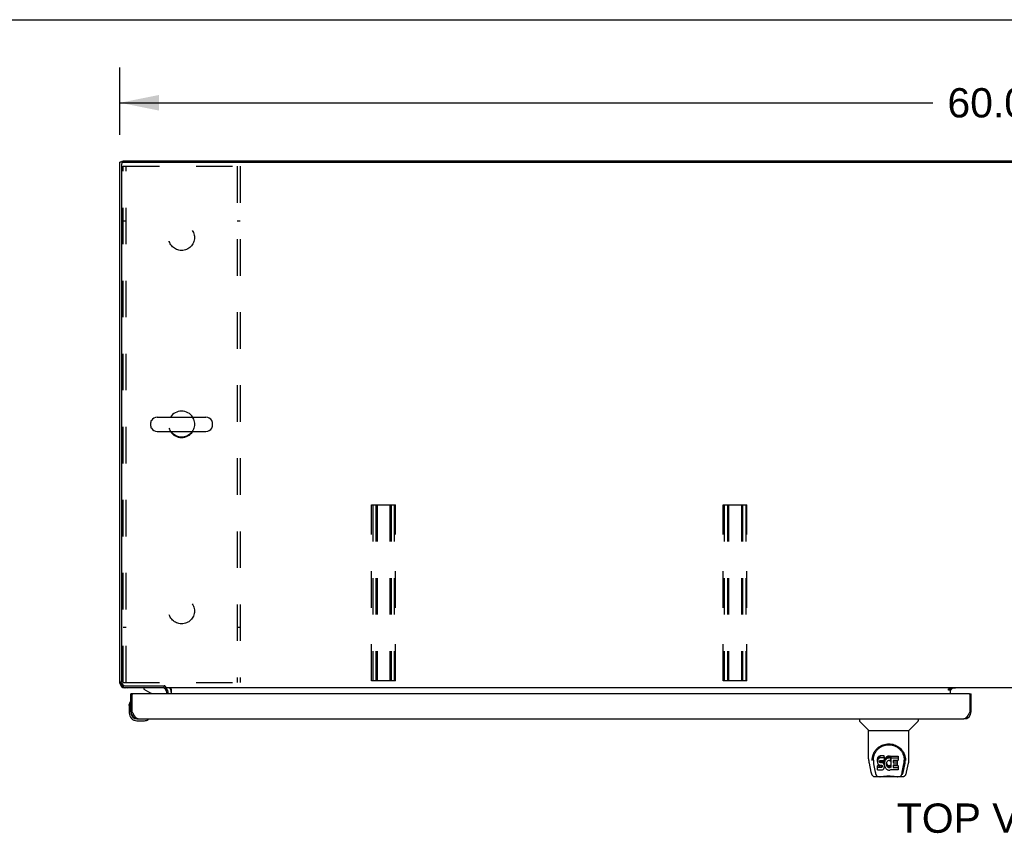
# Model space of a CAD drawing. Header units: inches. Extents: x 0 to 227, y 0 to 147.
# Tile 13 of 21: x 39 to 73, y 119 to 147. Entities that reach past the tile are written whole.
import ezdxf

# ---------------------------------------------------------------- set-up
doc = ezdxf.new("R2010")
doc.units = ezdxf.units.IN
doc.header["$LTSCALE"] = 12.466667
doc.header["$MEASUREMENT"] = 0
doc.linetypes.add('HIDDEN', pattern=[0.2, 0.1, -0.1])
doc.layers.get('0').update_dxf_attribs({"linetype": 'CONTINUOUS'})
for name, color, linetype in [('02___PRT_ALL_AXES', 7, 'CONTINUOUS'), ('DEFAULT_2', 8, 'HIDDEN'), ('DIMENSIONS', 7, 'CONTINUOUS')]:
    doc.layers.add(name, color=color, linetype=linetype)
doc.styles.get("Standard").update_dxf_attribs({"font": 'arial.ttf'})
doc.dimstyles.new('DIMSTYLE_1', dxfattribs={"dimtxt": 1, "dimasz": 1.333333, "dimexe": 0.09, "dimexo": 0.07, "dimgap": 0.0375, "dimtad": 0, "dimtih": 1, "dimtoh": 1, "dimzin": 4, "dimdsep": 46, "dimtxsty": 'Standard', "dimblk": '_FILLED', "dimblk1": '_FILLED', "dimblk2": '_FILLED', "dimcen": 0.09, "dimazin": 1, "dimtfac": 1, "dimtdec": 3, "dimtofl": 0, "dimtmove": 0, "dimatfit": 3, "dimldrblk": '_FILLED', "dimfxl": 0, "dimtolj": 1, "dimtzin": 4, "dimarcsym": 0})

# ---------------------------------------------------------------- blocks, each defined once
blk = doc.blocks.new('_FILLED')
at = {"color": 0, "linetype": 'ByBlock'}
blk.add_solid([(0, 0), (-1, 0.2), (-1, -0.2)], dxfattribs=at)
blk = doc.blocks.new('*D14')
at = {"layer": 'DIMENSIONS', "color": 2, "linetype": 'Continuous'}
for p, q in [((42.317, 142.733), (42.317, 145.03)), ((102.317, 142.733), (102.317, 145.03)), ((42.317, 143.83), (70.07, 143.83)), ((102.317, 143.83), (74.565, 143.83))]:
    blk.add_line(p, q, dxfattribs=at)
at = {"layer": 'DIMENSIONS', "color": 2, "linetype": 'Continuous', "xscale": 1.3333333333, "yscale": 1.3333333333, "zscale": 1.3333333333, "rotation": 180}
blk.add_blockref('_FILLED', (42.317, 143.83), dxfattribs=at)
at = {"layer": 'DIMENSIONS', "color": 2, "linetype": 'Continuous', "xscale": 1.3333333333, "yscale": 1.3333333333, "zscale": 1.3333333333}
blk.add_blockref('_FILLED', (102.317, 143.83), dxfattribs=at)
at = {"layer": 'DIMENSIONS', "color": 2, "linetype": 'Continuous', "insert": (72.317, 144.33), "char_height": 1, "width": 3.49442, "attachment_point": 2, "line_spacing_factor": 0.9}
blk.add_mtext('60.00', dxfattribs=at)

msp = doc.modelspace()

# ---------------------------------------------------------------- linework, layer by layer
at = {"color": 7, "linetype": 'Continuous'}
for p, q in [((0, 146.667), (226.667, 146.667)), ((42.421, 141.8), (42.317, 141.8)), ((42.366, 141.803), (42.369, 141.8)), ((42.369, 141.737), (42.369, 124.054)), ((42.421, 141.852), (42.421, 141.799)), ((42.432, 141.8), (102.203, 141.8)), ((43.367, 132.788), (43.367, 132.915)), ((43.59, 133.093), (45.253, 133.093)), ((45.475, 132.788), (45.475, 132.915)), ((43.59, 132.61), (45.253, 132.61)), ((42.317, 124.018), (42.331, 124.018)), ((42.366, 123.9), (42.39, 123.924)), ((42.484, 123.865), (42.484, 123.852)), ((42.494, 123.929), (43.824, 123.929)), ((43.134, 123.852), (43.134, 123.813)), ((43.134, 123.813), (43.372, 123.675)), ((43.817, 123.929), (43.817, 123.852)), ((43.87, 123.902), (43.87, 123.852)), ((100.765, 123.852), (43.87, 123.852)), ((44.067, 123.823), (44.067, 123.648)), ((70.603, 123.822), (70.671, 123.822)), ((70.603, 123.771), (70.603, 123.822)), ((70.671, 123.771), (70.603, 123.771)), ((70.671, 123.852), (70.671, 123.822)), ((70.671, 123.648), (70.671, 123.817)), ((70.679, 123.777), (70.743, 123.841)), ((42.679, 123.389), (42.677, 123.382)), ((42.754, 123.648), (42.692, 123.648)), ((43.921, 123.648), (43.921, 123.695)), ((71.318, 123.648), (71.38, 123.648)), ((42.632, 123.253), (42.635, 123.291)), ((42.632, 123.253), (42.632, 122.997)), ((42.692, 123.04), (42.692, 122.997)), ((42.692, 123.04), (42.734, 123.04)), ((42.895, 122.794), (42.939, 122.794)), ((42.895, 122.734), (43.152, 122.734)), ((43.281, 122.779), (43.284, 122.78)), ((43.284, 122.78), (43.286, 122.78)), ((67.563, 122.794), (67.563, 122.731)), ((69.571, 122.794), (69.571, 122.731)), ((71.38, 123.04), (71.338, 123.04)), ((67.873, 122.406), (67.575, 122.703)), ((67.878, 122.4), (69.256, 122.4)), ((67.878, 121.428), (67.878, 122.4)), ((69.256, 121.429), (69.256, 122.4)), ((69.262, 122.406), (69.56, 122.703)), ((68.004, 121.459), (68.003, 121.396)), ((68.04, 121.386), (68.04, 121.363)), ((68.183, 121.432), (68.181, 121.408)), ((68.181, 121.341), (68.181, 121.408)), ((68.183, 121.365), (68.181, 121.341)), ((68.188, 121.455), (68.183, 121.432)), ((68.183, 121.365), (68.183, 121.432)), ((68.188, 121.388), (68.183, 121.365)), ((68.197, 121.478), (68.188, 121.455)), ((68.188, 121.388), (68.188, 121.455)), ((68.197, 121.411), (68.188, 121.388)), ((68.211, 121.497), (68.197, 121.478)), ((68.197, 121.411), (68.197, 121.478)), ((68.211, 121.43), (68.197, 121.411)), ((68.22, 121.505), (68.211, 121.497)), ((68.211, 121.43), (68.211, 121.497)), ((68.22, 121.438), (68.211, 121.43)), ((68.229, 121.512), (68.22, 121.505)), ((68.22, 121.438), (68.22, 121.505)), ((68.229, 121.445), (68.22, 121.438)), ((68.251, 121.521), (68.229, 121.512)), ((68.229, 121.445), (68.229, 121.512)), ((68.251, 121.455), (68.229, 121.445)), ((68.274, 121.529), (68.251, 121.521)), ((68.251, 121.455), (68.251, 121.521)), ((68.274, 121.462), (68.251, 121.455)), ((68.255, 121.359), (68.258, 121.366)), ((68.258, 121.366), (68.264, 121.371)), ((68.26, 121.309), (68.26, 121.368)), ((68.264, 121.371), (68.278, 121.375)), ((68.266, 121.371), (68.265, 121.371)), ((68.28, 121.367), (68.266, 121.371)), ((68.266, 121.304), (68.266, 121.371)), ((68.414, 121.529), (68.274, 121.529)), ((68.274, 121.462), (68.274, 121.529)), ((68.414, 121.462), (68.274, 121.462)), ((68.278, 121.375), (68.293, 121.377)), ((68.304, 121.368), (68.28, 121.367)), ((68.28, 121.3), (68.28, 121.367)), ((68.293, 121.377), (68.406, 121.377)), ((68.328, 121.367), (68.304, 121.368)), ((68.304, 121.301), (68.304, 121.368)), ((68.352, 121.362), (68.328, 121.367)), ((68.328, 121.3), (68.328, 121.367)), ((68.363, 121.357), (68.352, 121.362)), ((68.352, 121.295), (68.352, 121.362)), ((68.406, 121.377), (68.412, 121.377)), ((68.412, 121.377), (68.413, 121.383)), ((68.413, 121.383), (68.415, 121.395)), ((68.418, 121.365), (68.413, 121.32)), ((68.416, 121.486), (68.414, 121.529)), ((68.414, 121.462), (68.414, 121.529)), ((68.416, 121.419), (68.414, 121.462)), ((68.415, 121.395), (68.416, 121.419)), ((68.416, 121.419), (68.416, 121.486)), ((68.422, 121.387), (68.418, 121.365)), ((68.418, 121.298), (68.418, 121.365)), ((68.428, 121.408), (68.422, 121.387)), ((68.422, 121.32), (68.422, 121.387)), ((68.437, 121.429), (68.428, 121.408)), ((68.428, 121.341), (68.428, 121.408)), ((68.437, 121.362), (68.428, 121.341)), ((68.448, 121.448), (68.437, 121.429)), ((68.437, 121.362), (68.437, 121.429)), ((68.448, 121.381), (68.437, 121.362)), ((68.461, 121.466), (68.448, 121.448)), ((68.448, 121.381), (68.448, 121.448)), ((68.461, 121.4), (68.448, 121.381)), ((68.475, 121.483), (68.461, 121.466)), ((68.461, 121.4), (68.461, 121.466)), ((68.475, 121.416), (68.461, 121.4)), ((68.492, 121.498), (68.475, 121.483)), ((68.475, 121.416), (68.475, 121.483)), ((68.492, 121.432), (68.475, 121.416)), ((68.51, 121.511), (68.492, 121.498)), ((68.492, 121.432), (68.492, 121.498)), ((68.51, 121.445), (68.492, 121.432)), ((68.53, 121.52), (68.51, 121.511)), ((68.51, 121.445), (68.51, 121.511)), ((68.53, 121.453), (68.51, 121.445)), ((68.53, 121.361), (68.519, 121.354)), ((68.552, 121.525), (68.53, 121.52)), ((68.53, 121.453), (68.53, 121.52)), ((68.552, 121.458), (68.53, 121.453)), ((68.554, 121.372), (68.53, 121.361)), ((68.574, 121.527), (68.552, 121.525)), ((68.552, 121.458), (68.552, 121.525)), ((68.574, 121.46), (68.552, 121.458)), ((68.567, 121.375), (68.554, 121.372)), ((68.581, 121.375), (68.567, 121.375)), ((68.574, 121.527), (68.597, 121.527)), ((68.574, 121.46), (68.574, 121.527)), ((68.597, 121.46), (68.574, 121.46)), ((68.594, 121.372), (68.581, 121.375)), ((68.606, 121.367), (68.594, 121.372)), ((68.608, 121.525), (68.597, 121.527)), ((68.597, 121.46), (68.597, 121.527)), ((68.608, 121.458), (68.597, 121.46)), ((68.618, 121.522), (68.608, 121.525)), ((68.608, 121.458), (68.608, 121.525)), ((68.618, 121.455), (68.608, 121.458)), ((68.638, 121.438), (68.612, 121.37)), ((68.637, 121.51), (68.618, 121.522)), ((68.618, 121.455), (68.618, 121.522)), ((68.637, 121.443), (68.618, 121.455)), ((68.637, 121.51), (68.637, 121.443)), ((68.639, 121.506), (68.639, 121.439)), ((68.647, 121.527), (68.884, 121.527)), ((68.647, 121.135), (68.647, 121.527)), ((68.647, 121.46), (68.884, 121.46)), ((68.717, 121.372), (68.717, 121.305)), ((68.884, 121.377), (68.722, 121.377)), ((68.722, 121.367), (68.853, 121.367)), ((68.857, 121.362), (68.857, 121.223)), ((68.888, 121.522), (68.888, 121.381)), ((69.131, 121.459), (69.132, 121.396)), ((69.138, 121.373), (69.138, 121.374)), ((67.894, 121.285), (67.959, 120.98)), ((68.05, 121.265), (68.107, 120.972)), ((68.181, 121.341), (68.182, 121.317)), ((68.182, 121.317), (68.186, 121.294)), ((68.184, 121.055), (68.184, 121.197)), ((68.186, 121.294), (68.194, 121.271)), ((68.247, 121.202), (68.188, 121.201)), ((68.188, 121.135), (68.188, 121.201)), ((68.247, 121.135), (68.188, 121.135)), ((68.189, 121.05), (68.333, 121.05)), ((68.194, 121.271), (68.207, 121.251)), ((68.207, 121.251), (68.223, 121.234)), ((68.223, 121.234), (68.243, 121.221)), ((68.243, 121.221), (68.254, 121.217)), ((68.308, 121.202), (68.247, 121.202)), ((68.247, 121.135), (68.247, 121.202)), ((68.308, 121.136), (68.247, 121.135)), ((68.252, 121.329), (68.253, 121.344)), ((68.253, 121.322), (68.252, 121.329)), ((68.253, 121.344), (68.255, 121.359)), ((68.253, 121.322), (68.253, 121.344)), ((68.255, 121.315), (68.253, 121.322)), ((68.254, 121.217), (68.266, 121.215)), ((68.255, 121.315), (68.255, 121.359)), ((68.26, 121.309), (68.255, 121.315)), ((68.266, 121.304), (68.26, 121.309)), ((68.28, 121.3), (68.266, 121.304)), ((68.266, 121.215), (68.314, 121.214)), ((68.304, 121.301), (68.28, 121.3)), ((68.328, 121.3), (68.304, 121.301)), ((68.324, 121.203), (68.308, 121.202)), ((68.308, 121.136), (68.308, 121.202)), ((68.324, 121.137), (68.308, 121.136)), ((68.314, 121.214), (68.321, 121.213)), ((68.321, 121.213), (68.328, 121.211)), ((68.33, 121.207), (68.324, 121.203)), ((68.324, 121.137), (68.324, 121.203)), ((68.33, 121.14), (68.324, 121.137)), ((68.352, 121.295), (68.328, 121.3)), ((68.328, 121.211), (68.334, 121.207)), ((68.332, 121.208), (68.33, 121.207)), ((68.33, 121.14), (68.33, 121.207)), ((68.335, 121.145), (68.33, 121.14)), ((68.333, 121.05), (68.345, 121.052)), ((68.334, 121.207), (68.339, 121.201)), ((68.335, 121.145), (68.335, 121.205)), ((68.345, 121.157), (68.335, 121.145)), ((68.339, 121.201), (68.346, 121.187)), ((68.345, 121.157), (68.345, 121.189)), ((68.347, 121.164), (68.345, 121.157)), ((68.345, 121.052), (68.356, 121.056)), ((68.346, 121.187), (68.348, 121.172)), ((68.347, 121.164), (68.347, 121.177)), ((68.348, 121.172), (68.347, 121.164)), ((68.363, 121.29), (68.352, 121.295)), ((68.356, 121.056), (68.376, 121.07)), ((68.373, 121.35), (68.363, 121.357)), ((68.363, 121.29), (68.363, 121.357)), ((68.373, 121.283), (68.363, 121.29)), ((68.39, 121.333), (68.373, 121.35)), ((68.373, 121.283), (68.373, 121.35)), ((68.39, 121.266), (68.373, 121.283)), ((68.376, 121.07), (68.393, 121.087)), ((68.403, 121.313), (68.39, 121.333)), ((68.39, 121.266), (68.39, 121.333)), ((68.403, 121.246), (68.39, 121.266)), ((68.393, 121.087), (68.399, 121.097)), ((68.399, 121.097), (68.405, 121.107)), ((68.412, 121.291), (68.403, 121.313)), ((68.403, 121.246), (68.403, 121.313)), ((68.412, 121.224), (68.403, 121.246)), ((68.405, 121.107), (68.413, 121.13)), ((68.413, 121.287), (68.412, 121.291)), ((68.412, 121.224), (68.412, 121.291)), ((68.419, 121.201), (68.412, 121.224)), ((68.413, 121.254), (68.413, 121.32)), ((68.418, 121.298), (68.413, 121.254)), ((68.413, 121.254), (68.414, 121.231)), ((68.413, 121.13), (68.419, 121.153)), ((68.414, 121.231), (68.417, 121.209)), ((68.417, 121.209), (68.422, 121.187)), ((68.422, 121.32), (68.418, 121.298)), ((68.421, 121.177), (68.419, 121.201)), ((68.419, 121.153), (68.421, 121.177)), ((68.421, 121.177), (68.421, 121.192)), ((68.428, 121.341), (68.422, 121.32)), ((68.422, 121.187), (68.429, 121.166)), ((68.429, 121.166), (68.45, 121.127)), ((68.45, 121.127), (68.463, 121.109)), ((68.463, 121.109), (68.478, 121.092)), ((68.478, 121.092), (68.494, 121.077)), ((68.484, 121.269), (68.483, 121.242)), ((68.483, 121.242), (68.484, 121.229)), ((68.487, 121.296), (68.484, 121.269)), ((68.484, 121.229), (68.484, 121.269)), ((68.484, 121.229), (68.487, 121.216)), ((68.486, 121.289), (68.487, 121.283)), ((68.491, 121.309), (68.487, 121.296)), ((68.487, 121.283), (68.497, 121.258)), ((68.487, 121.216), (68.487, 121.283)), ((68.487, 121.216), (68.497, 121.191)), ((68.496, 121.32), (68.491, 121.309)), ((68.494, 121.077), (68.512, 121.063)), ((68.511, 121.344), (68.496, 121.32)), ((68.497, 121.258), (68.511, 121.235)), ((68.497, 121.191), (68.497, 121.258)), ((68.497, 121.191), (68.511, 121.168)), ((68.519, 121.354), (68.511, 121.344)), ((68.511, 121.235), (68.519, 121.225)), ((68.511, 121.168), (68.511, 121.235)), ((68.511, 121.168), (68.519, 121.158)), ((68.512, 121.063), (68.522, 121.058)), ((68.519, 121.225), (68.53, 121.216)), ((68.519, 121.158), (68.519, 121.225)), ((68.519, 121.158), (68.53, 121.149)), ((68.522, 121.058), (68.532, 121.054)), ((68.53, 121.216), (68.541, 121.209)), ((68.53, 121.149), (68.53, 121.216)), ((68.53, 121.149), (68.541, 121.142)), ((68.532, 121.054), (68.554, 121.049)), ((68.541, 121.209), (68.553, 121.204)), ((68.541, 121.142), (68.541, 121.209)), ((68.541, 121.142), (68.553, 121.137)), ((68.553, 121.204), (68.566, 121.202)), ((68.553, 121.137), (68.553, 121.204)), ((68.553, 121.137), (68.566, 121.135)), ((68.554, 121.049), (68.576, 121.046)), ((68.566, 121.202), (68.58, 121.201)), ((68.566, 121.135), (68.566, 121.202)), ((68.566, 121.135), (68.58, 121.134)), ((68.576, 121.046), (68.598, 121.049)), ((68.58, 121.201), (68.593, 121.203)), ((68.58, 121.134), (68.58, 121.201)), ((68.58, 121.134), (68.593, 121.136)), ((68.593, 121.203), (68.606, 121.207)), ((68.593, 121.136), (68.593, 121.203)), ((68.593, 121.136), (68.606, 121.14)), ((68.598, 121.049), (68.619, 121.056)), ((68.606, 121.207), (68.618, 121.213)), ((68.606, 121.14), (68.606, 121.207)), ((68.606, 121.14), (68.618, 121.146)), ((68.618, 121.213), (68.629, 121.22)), ((68.618, 121.146), (68.618, 121.213)), ((68.618, 121.146), (68.629, 121.153)), ((68.619, 121.056), (68.638, 121.068)), ((68.629, 121.22), (68.629, 121.153)), ((68.635, 121.219), (68.647, 121.202)), ((68.635, 121.152), (68.647, 121.135)), ((68.649, 121.068), (68.638, 121.068)), ((68.638, 121.068), (68.638, 121.068)), ((68.649, 121.055), (68.649, 121.068)), ((68.885, 121.05), (68.653, 121.05)), ((68.718, 121.214), (68.718, 121.136)), ((68.722, 121.3), (68.853, 121.3)), ((68.853, 121.218), (68.723, 121.218)), ((68.723, 121.198), (68.885, 121.198)), ((68.723, 121.132), (68.885, 121.132)), ((68.889, 121.194), (68.889, 121.055)), ((69.028, 120.972), (69.085, 121.262)), ((69.069, 121.008), (69.122, 121.278)), ((69.085, 121.262), (69.085, 121.266)), ((69.176, 120.98), (69.241, 121.285)), ((68.082, 120.825), (68.284, 120.825)), ((68.124, 120.904), (68.117, 120.904)), ((68.123, 120.908), (68.126, 120.898)), ((68.127, 120.898), (68.126, 120.898)), ((68.169, 120.825), (68.168, 120.825)), ((68.861, 120.813), (68.274, 120.813)), ((68.851, 120.825), (69.052, 120.825)), ((68.967, 120.825), (68.966, 120.825)), ((69.008, 120.898), (69.012, 120.908)), ((69.008, 120.898), (69.008, 120.898)), ((69.018, 120.904), (69.01, 120.904))]:
    msp.add_line(p, q, dxfattribs=at)
at = {"color": 3, "linetype": 'Continuous'}
for p, q in [((42.317, 124.018), (42.317, 141.8)), ((42.421, 141.852), (102.213, 141.852)), ((43.821, 123.852), (42.484, 123.852)), ((70.671, 123.817), (70.603, 123.817)), ((70.843, 123.841), (70.671, 123.841)), ((42.692, 123.04), (42.692, 123.648)), ((42.734, 123.04), (42.734, 123.628)), ((71.318, 123.648), (42.754, 123.648)), ((43.963, 123.648), (43.963, 123.709)), ((71.338, 123.628), (71.338, 123.04)), ((71.38, 123.04), (71.38, 123.648)), ((42.748, 123.015), (42.734, 123.04)), ((42.754, 123.003), (42.748, 123.015)), ((42.761, 122.991), (42.754, 123.003)), ((42.767, 122.978), (42.761, 122.991)), ((42.774, 122.966), (42.767, 122.978)), ((42.939, 122.794), (71.133, 122.794)), ((71.311, 122.991), (71.305, 122.978)), ((71.318, 123.003), (71.311, 122.991)), ((71.325, 123.015), (71.318, 123.003)), ((71.338, 123.04), (71.325, 123.015))]:
    msp.add_line(p, q, dxfattribs=at)
for points in [[(42.326, 124.034), (42.325, 124.033), (42.319, 124.026), (42.317, 124.018)], [(42.484, 123.852), (42.491, 123.854), (42.499, 123.86), (42.499, 123.86)], [(42.939, 122.794), (42.936, 122.794), (42.932, 122.794), (42.929, 122.794), (42.926, 122.795), (42.922, 122.796), (42.919, 122.797), (42.916, 122.798), (42.912, 122.799), (42.909, 122.8), (42.906, 122.802), (42.903, 122.803), (42.899, 122.805), (42.896, 122.807), (42.893, 122.809), (42.889, 122.811), (42.886, 122.814), (42.883, 122.816), (42.879, 122.819), (42.876, 122.822), (42.873, 122.825), (42.87, 122.828), (42.866, 122.831), (42.863, 122.834), (42.86, 122.838), (42.856, 122.842), (42.853, 122.845), (42.85, 122.849), (42.846, 122.853), (42.843, 122.857), (42.84, 122.862), (42.837, 122.866), (42.833, 122.87), (42.83, 122.875), (42.827, 122.88), (42.823, 122.884), (42.82, 122.889), (42.817, 122.894), (42.814, 122.899), (42.81, 122.905), (42.807, 122.91), (42.804, 122.915), (42.8, 122.921), (42.797, 122.926), (42.794, 122.932), (42.79, 122.937), (42.787, 122.943), (42.784, 122.949), (42.781, 122.955), (42.777, 122.96), (42.774, 122.966)], [(71.305, 122.978), (71.298, 122.966), (71.295, 122.96), (71.292, 122.955), (71.288, 122.949), (71.285, 122.943), (71.282, 122.937), (71.278, 122.932), (71.275, 122.926), (71.272, 122.921), (71.269, 122.915), (71.265, 122.91), (71.262, 122.905), (71.259, 122.899), (71.255, 122.894), (71.252, 122.889), (71.249, 122.884), (71.245, 122.88), (71.242, 122.875), (71.239, 122.87), (71.236, 122.866), (71.232, 122.862), (71.229, 122.857), (71.226, 122.853), (71.222, 122.849), (71.219, 122.845), (71.216, 122.842), (71.213, 122.838), (71.209, 122.834), (71.206, 122.831), (71.203, 122.828), (71.199, 122.825), (71.196, 122.822), (71.193, 122.819), (71.189, 122.816), (71.186, 122.814), (71.183, 122.811), (71.18, 122.809), (71.176, 122.807), (71.173, 122.805), (71.17, 122.803), (71.166, 122.802), (71.163, 122.8), (71.16, 122.799), (71.156, 122.798), (71.153, 122.797), (71.15, 122.796), (71.147, 122.795), (71.143, 122.794), (71.14, 122.794), (71.137, 122.794), (71.133, 122.794)]]:
    msp.add_lwpolyline(points, dxfattribs=at)
at = {"color": 7, "linetype": 'Continuous'}
for points in [[(43.849, 123.917), (43.848, 123.918), (43.846, 123.918), (43.844, 123.919), (43.843, 123.92), (43.841, 123.92), (43.838, 123.921), (43.836, 123.923), (43.834, 123.924), (43.831, 123.925), (43.829, 123.926), (43.827, 123.927), (43.824, 123.929)], [(43.87, 123.902), (43.869, 123.904), (43.867, 123.906), (43.866, 123.907), (43.864, 123.909), (43.863, 123.91), (43.862, 123.911), (43.86, 123.912), (43.859, 123.913), (43.858, 123.914), (43.857, 123.915), (43.856, 123.915), (43.855, 123.916), (43.853, 123.916), (43.852, 123.916), (43.849, 123.917)], [(44.048, 123.836), (44.045, 123.84), (44.043, 123.842), (44.042, 123.844), (44.041, 123.846), (44.039, 123.847), (44.038, 123.849), (44.036, 123.85), (44.035, 123.851), (44.033, 123.851), (44.032, 123.852), (44.031, 123.852)], [(44.067, 123.823), (44.066, 123.822), (44.064, 123.822), (44.062, 123.823), (44.061, 123.823), (44.059, 123.824), (44.057, 123.825), (44.055, 123.826), (44.053, 123.828), (44.052, 123.83), (44.05, 123.832), (44.049, 123.834), (44.048, 123.836)], [(43.286, 122.78), (43.287, 122.78), (43.287, 122.78)], [(67.997, 121.386), (67.999, 121.429), (68.007, 121.481), (68.018, 121.529), (68.034, 121.576), (68.052, 121.619), (68.074, 121.66), (68.098, 121.698), (68.125, 121.734), (68.155, 121.767), (68.187, 121.798), (68.221, 121.827), (68.258, 121.853), (68.297, 121.876), (68.338, 121.896), (68.381, 121.912), (68.425, 121.926), (68.471, 121.936), (68.518, 121.942), (68.565, 121.944), (68.613, 121.942), (68.66, 121.936), (68.706, 121.927), (68.75, 121.914), (68.793, 121.897), (68.834, 121.878), (68.874, 121.855), (68.91, 121.829), (68.945, 121.801), (68.977, 121.77), (69.007, 121.737), (69.034, 121.701), (69.059, 121.663), (69.081, 121.623), (69.099, 121.58), (69.115, 121.534), (69.127, 121.485), (69.135, 121.434), (69.138, 121.386)], [(68.04, 121.386), (68.041, 121.406), (68.042, 121.431), (68.045, 121.455), (68.049, 121.479), (68.053, 121.502), (68.059, 121.525), (68.066, 121.548), (68.073, 121.57), (68.082, 121.592), (68.091, 121.613), (68.102, 121.633), (68.113, 121.652), (68.124, 121.671), (68.136, 121.689), (68.149, 121.707), (68.162, 121.723), (68.176, 121.739), (68.19, 121.754), (68.204, 121.768), (68.219, 121.782), (68.234, 121.794), (68.249, 121.806), (68.265, 121.818), (68.28, 121.828), (68.296, 121.838), (68.312, 121.847), (68.328, 121.856)], [(68.328, 121.856), (68.344, 121.863), (68.36, 121.87), (68.375, 121.877), (68.391, 121.883), (68.407, 121.888), (68.423, 121.893), (68.439, 121.897), (68.455, 121.901), (68.471, 121.904), (68.487, 121.907), (68.503, 121.909), (68.519, 121.911), (68.535, 121.912), (68.551, 121.913), (68.567, 121.913), (68.583, 121.913), (68.598, 121.912), (68.614, 121.911), (68.63, 121.909), (68.646, 121.907), (68.662, 121.905), (68.678, 121.901), (68.694, 121.898), (68.71, 121.893), (68.726, 121.889), (68.742, 121.883), (68.758, 121.877), (68.774, 121.871), (68.79, 121.864)], [(68.79, 121.864), (68.806, 121.856), (68.822, 121.848), (68.838, 121.838), (68.854, 121.829), (68.869, 121.818), (68.885, 121.807), (68.9, 121.795), (68.915, 121.782), (68.93, 121.769), (68.944, 121.755), (68.958, 121.74), (68.972, 121.724), (68.985, 121.707), (68.998, 121.69), (69.01, 121.672), (69.022, 121.653), (69.033, 121.633), (69.043, 121.613), (69.052, 121.592), (69.061, 121.57), (69.069, 121.548), (69.076, 121.526), (69.081, 121.502), (69.086, 121.479), (69.09, 121.455), (69.092, 121.431), (69.094, 121.407), (69.094, 121.386)], [(67.878, 121.428), (67.879, 121.401), (67.882, 121.359), (67.887, 121.317), (67.894, 121.285)], [(67.996, 121.373), (67.997, 121.378), (67.997, 121.386)], [(68.04, 121.363), (68.041, 121.347), (68.042, 121.318), (68.045, 121.29), (68.05, 121.265)], [(69.085, 121.266), (69.086, 121.269), (69.086, 121.272), (69.087, 121.275), (69.087, 121.278), (69.088, 121.281), (69.088, 121.285), (69.089, 121.288), (69.089, 121.291), (69.09, 121.295), (69.09, 121.299), (69.091, 121.302), (69.091, 121.306), (69.092, 121.31), (69.092, 121.314), (69.092, 121.318), (69.093, 121.323), (69.093, 121.327), (69.093, 121.332), (69.094, 121.336), (69.094, 121.341), (69.094, 121.346), (69.094, 121.351), (69.094, 121.356), (69.094, 121.361), (69.094, 121.386)], [(69.138, 121.386), (69.138, 121.378), (69.138, 121.373)], [(69.241, 121.285), (69.247, 121.316), (69.253, 121.358), (69.256, 121.401), (69.256, 121.429)], [(68.188, 121.201), (68.188, 121.201), (68.187, 121.201), (68.187, 121.201), (68.186, 121.201), (68.186, 121.201), (68.186, 121.201), (68.185, 121.2), (68.185, 121.2), (68.185, 121.2), (68.184, 121.199), (68.184, 121.199), (68.184, 121.198), (68.184, 121.198), (68.184, 121.197)], [(68.188, 121.135), (68.188, 121.135), (68.187, 121.135), (68.187, 121.134), (68.186, 121.134), (68.186, 121.134), (68.186, 121.134), (68.185, 121.134), (68.185, 121.133), (68.185, 121.133), (68.184, 121.132), (68.184, 121.132), (68.184, 121.131), (68.184, 121.131), (68.184, 121.13)], [(67.959, 120.98), (67.962, 120.965), (67.967, 120.944), (67.973, 120.925), (67.98, 120.909), (67.986, 120.894), (67.994, 120.881), (68.002, 120.868), (68.011, 120.857), (68.022, 120.847), (68.035, 120.839), (68.048, 120.832), (68.063, 120.827), (68.079, 120.825), (68.082, 120.825)], [(68.107, 120.972), (68.109, 120.961), (68.112, 120.947), (68.116, 120.934), (68.119, 120.921), (68.123, 120.908)], [(68.127, 120.898), (68.132, 120.885), (68.138, 120.873), (68.144, 120.862), (68.151, 120.853), (68.159, 120.845), (68.167, 120.838), (68.176, 120.832), (68.185, 120.828), (68.195, 120.826), (68.203, 120.825)], [(68.284, 120.825), (68.304, 120.826), (68.326, 120.827), (68.35, 120.829), (68.374, 120.832), (68.4, 120.835), (68.427, 120.838), (68.454, 120.841), (68.483, 120.843), (68.512, 120.845), (68.541, 120.846), (68.57, 120.846), (68.599, 120.846), (68.628, 120.844), (68.657, 120.843), (68.685, 120.84), (68.712, 120.838), (68.738, 120.835), (68.763, 120.832), (68.787, 120.829), (68.809, 120.827), (68.831, 120.826), (68.851, 120.825)], [(68.284, 120.825), (68.306, 120.826), (68.333, 120.827), (68.36, 120.83), (68.388, 120.833), (68.417, 120.836), (68.446, 120.838), (68.476, 120.841), (68.506, 120.843), (68.536, 120.844), (68.567, 120.844), (68.597, 120.844), (68.628, 120.843), (68.658, 120.841), (68.688, 120.838), (68.717, 120.836), (68.746, 120.833), (68.774, 120.83), (68.802, 120.827), (68.828, 120.826), (68.851, 120.825)], [(68.932, 120.825), (68.939, 120.826), (68.949, 120.828), (68.959, 120.832), (68.968, 120.838), (68.976, 120.845), (68.983, 120.853), (68.99, 120.862), (68.997, 120.873), (69.003, 120.885), (69.008, 120.898)], [(69.012, 120.908), (69.016, 120.921), (69.019, 120.934), (69.022, 120.947), (69.025, 120.961), (69.028, 120.972)], [(69.052, 120.825), (69.067, 120.826), (69.08, 120.83), (69.093, 120.835), (69.104, 120.841), (69.115, 120.849), (69.124, 120.858), (69.132, 120.868), (69.14, 120.879), (69.146, 120.89), (69.153, 120.903), (69.158, 120.916), (69.164, 120.932), (69.169, 120.949), (69.173, 120.968), (69.176, 120.98)]]:
    msp.add_lwpolyline(points, dxfattribs=at)
at = {"color": 3, "linetype": 'Continuous'}
for centre, radius, start, end in [((42.484, 141.685), 0.167, 112.0574, 136.4991), ((42.564, 124.098), 0.246, 180, 270), ((42.484, 124.018), 0.167, 180, 270), ((43.821, 123.709), 0.142, 0, 90), ((70.786, 123.737), 0.115, 115.2502, 167.1429), ((42.754, 123.628), 0.02, 90, 180), ((71.318, 123.628), 0.02, 0, 90), ((42.939, 123.04), 0.246, 180, 270), ((71.133, 123.04), 0.246, 270, 360)]:
    msp.add_arc(centre, radius, start, end, dxfattribs=at)
at = {"color": 7, "linetype": 'Continuous'}
for centre, radius, start, end in [((42.432, 141.737), 0.0625, 90, 180), ((44.421, 132.852), 0.452, 32.2955, 147.7045), ((43.492, 132.915), 0.125, 146.8152, 180), ((43.59, 132.852), 0.241, 90, 146.8152), ((45.253, 132.852), 0.241, 33.1848, 90), ((45.35, 132.915), 0.125, 0, 33.1848), ((43.492, 132.788), 0.125, 180, 213.1848), ((43.59, 132.852), 0.241, 213.1848, 270), ((44.421, 132.852), 0.452, 212.2979, 327.7021), ((45.253, 132.852), 0.241, 270, 326.8152), ((45.35, 132.788), 0.125, 326.8152, 360), ((42.494, 124.054), 0.125, 180, 270), ((43.764, 123.695), 0.157, 0, 90), ((43.821, 123.709), 0.246, 0, 35.3272), ((42.882, 123.253), 0.25, 149.1101, 180), ((42.681, 123.374), 0.015, 96.3796, 149.1101), ((42.677, 123.374), 0.015, 0, 83.6204), ((43.322, 123.588), 0.1, 36.5468, 59.908), ((42.895, 122.997), 0.263, 180, 270), ((42.895, 122.997), 0.203, 180, 270), ((43.152, 122.984), 0.25, 270, 300.8899), ((43.272, 122.779), 0.015, 6.3796, 90), ((43.272, 122.782), 0.015, 300.8899, 353.6204), ((67.603, 122.731), 0.0394, 180, 225), ((69.532, 122.731), 0.0394, 315, 360), ((67.887, 122.42), 0.0197, 225, 270), ((69.248, 122.42), 0.0197, 270, 315), ((68.274, 120.833), 0.0197, 203.607, 270), ((68.861, 120.833), 0.0197, 270, 336.393)]:
    msp.add_arc(centre, radius, start, end, dxfattribs=at)
for centre, major_axis, ratio, start_param, end_param in [((68.567, 121.386), (0, 0.565), 0.999848, 1.129542, 1.553352), ((68.608, 121.371), (0, 0.00448), 1, -3.557718, -1.937287), ((68.634, 121.506), (0, 0.00448), 1, -1.566905, -0.665444), ((68.634, 121.439), (0, 0.00448), 1, 4.345898, 5.617742), ((68.722, 121.372), (0, 0.00448), 1, 0, 1.570796), ((68.722, 121.371), (0, 0.00448), 1, 1.570796, 3.141593), ((68.853, 121.362), (0, 0.00448), 1, -1.570796, 0), ((68.884, 121.522), (0.00448, 0), 1, 0, 1.570796), ((68.884, 121.455), (0.00448, 0), 1, 0, 1.570796), ((68.884, 121.381), (0.00448, 0), 1, -1.570796, 0), ((68.567, 121.386), (0, 0.565), 0.999848, 4.519536, 5.157611), ((68.189, 121.055), (0, 0.00483), 1, 1.570796, 3.141593), ((68.632, 121.217), (0.00448, 0), 1, 1.570796, 2.222579), ((68.632, 121.15), (0.00448, 0), 1, 0.594971, 2.222579), ((68.632, 121.217), (0, 0.00448), 1, -0.975826, 0), ((68.653, 121.055), (0, 0.00448), 1, 1.570796, 3.141593), ((68.722, 121.305), (0, 0.00448), 1, 1.570796, 3.141593), ((68.723, 121.214), (0, 0.00448), 1, 0, 1.570796), ((68.723, 121.203), (0, 0.00448), 1, 1.570796, 3.141593), ((68.723, 121.136), (0, 0.00448), 1, 1.570796, 3.141593), ((68.853, 121.296), (0.00448, 0), 1, 0, 1.570796), ((68.853, 121.223), (0.00448, 0), 1, -1.570796, 0), ((68.885, 121.194), (0.00448, 0), 1, 0, 1.570796), ((68.885, 121.127), (0.00448, 0), 1, 0, 1.570796), ((68.885, 121.055), (0.00448, 0), 1, -1.570796, 0), ((69.011, 121.258), (-0.007, 0.354), 0.213027, -3.145575, -2.360177)]:
    msp.add_ellipse(centre, major_axis=major_axis, ratio=ratio, start_param=start_param, end_param=end_param, dxfattribs=at)
at = {"layer": '02___PRT_ALL_AXES', "color": 3, "linetype": 'Continuous'}
msp.add_line((70.843, 123.841), (70.843, 123.852), dxfattribs=at)
at = {"layer": '02___PRT_ALL_AXES', "color": 8, "linetype": 'HIDDEN'}
for centre in [(44.421, 139.227), (44.421, 132.852), (44.421, 126.477)]:
    msp.add_circle(centre, 0.438, dxfattribs=at)
at = {"layer": 'DEFAULT_2', "color": 8, "linetype": 'HIDDEN'}
for p, q in [((42.421, 124.039), (42.421, 141.664)), ((42.421, 141.664), (46.421, 141.664)), ((42.525, 124.039), (42.525, 141.664)), ((46.317, 141.664), (46.317, 124.039)), ((46.421, 141.664), (46.421, 124.039)), ((42.525, 139.789), (42.421, 139.789)), ((46.421, 139.789), (46.317, 139.789)), ((50.911, 124.098), (50.911, 130.098)), ((50.911, 130.098), (51.724, 130.098)), ((50.951, 130.098), (50.951, 124.098)), ((51.059, 130.098), (51.059, 124.098)), ((51.099, 130.098), (51.099, 124.098)), ((51.536, 130.098), (51.536, 124.098)), ((51.576, 130.098), (51.576, 124.098)), ((51.684, 130.098), (51.684, 124.098)), ((51.724, 124.098), (51.724, 130.098)), ((62.911, 124.098), (62.911, 130.098)), ((62.911, 130.098), (63.724, 130.098)), ((62.951, 130.098), (62.951, 124.098)), ((63.059, 130.098), (63.059, 124.098)), ((63.099, 130.098), (63.099, 124.098)), ((63.536, 130.098), (63.536, 124.098)), ((63.576, 130.098), (63.576, 124.098)), ((63.684, 130.098), (63.684, 124.098)), ((63.724, 124.098), (63.724, 130.098)), ((42.525, 125.914), (42.421, 125.914)), ((46.421, 125.914), (46.317, 125.914)), ((51.724, 124.098), (50.911, 124.098)), ((63.724, 124.098), (62.911, 124.098)), ((42.421, 124.039), (46.421, 124.039))]:
    msp.add_line(p, q, dxfattribs=at)

# ---------------------------------------------------------------- texts
at = {"layer": 'DIMENSIONS', "color": 2, "linetype": 'Continuous', "insert": (72.256, 119.906), "char_height": 1, "width": 6.81413, "attachment_point": 2, "line_spacing_factor": 0.9}
msp.add_mtext('TOP VIEW', dxfattribs=at)

# ---------------------------------------------------------------- dimensions: what is measured, and where the dimension line sits
at = {"layer": 'DIMENSIONS', "color": 2, "linetype": 'Continuous'}
dim = msp.add_linear_dim(base=(42.317, 143.83), p1=(102.317, 145.1), p2=(42.317, 145.1), angle=180, dimstyle='DIMSTYLE_1', dxfattribs=at)
dim.commit()
dim.dimension.update_dxf_attribs({"geometry": '*D14', "text_midpoint": (72.31, 143.824), "dimtype": 160})

doc.saveas('drawing.dxf')
